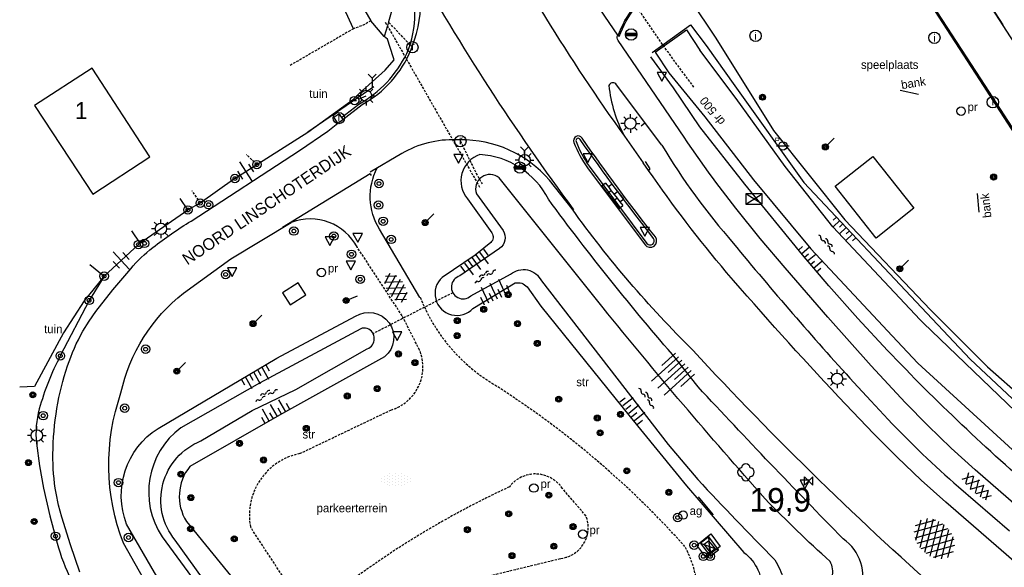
# Model space of a CAD drawing. Header units: metres. Extents: x 121538 to 126242, y 445257 to 454505.
# Tile 36 of 83: x 122129 to 122233, y 452565 to 452623. Entities that reach past the tile are written whole.
import ezdxf
from ezdxf.enums import TextEntityAlignment as Align

# ---------------------------------------------------------------- set-up
doc = ezdxf.new("R2010")
doc.units = ezdxf.units.M
doc.linetypes.add('STIPPELFIJN', pattern=[0.375, 0.25, -0.125])
for name, color, linetype in [('B01_F', 8, 'Continuous'), ('B01_T', 8, 'Continuous'), ('SYMBD01', 8, 'Continuous'), ('SYMBD02', 8, 'Continuous'), ('SYMBD04', 8, 'Continuous'), ('SYMBD05', 8, 'Continuous'), ('TEK-D05', 8, 'Continuous'), ('TEK-D06', 8, 'Continuous'), ('TEK-D19', 8, 'Continuous'), ('TEK-D20', 7, 'Continuous'), ('TER-D03S', 8, 'Continuous'), ('TER-T01', 8, 'Continuous'), ('TER-T02', 8, 'RASTER'), ('TER-T03', 8, 'Continuous'), ('TER-T04', 8, 'HAAG'), ('TER-T09', 8, 'Continuous'), ('TOPOT04', 8, 'Continuous'), ('TOPOT05', 8, 'STIPPELFIJN'), ('TOPOT06', 8, 'WALB'), ('TOPOT13', 8, 'STIPPELFIJN'), ('TOPOT14', 8, 'Continuous'), ('TOPOT18', 8, 'STIPPELFIJN'), ('TOPOT19', 8, 'Continuous'), ('TOPOT20', 8, 'Continuous'), ('TOPOT21', 8, 'Continuous'), ('TOPOT22', 8, 'Continuous'), ('TOPOT23', 8, 'Continuous'), ('TOPOT24', 8, 'Continuous'), ('TOPOT26', 8, 'Continuous'), ('TOPOT28', 8, 'Continuous'), ('TOPOT30', 8, 'Continuous'), ('TOPOT35', 8, 'Continuous'), ('TOPOT50', 8, 'Continuous'), ('TOPOV04', 8, 'Continuous'), ('WAT-T00', 8, 'Continuous'), ('WEG-T01', 8, 'Continuous'), ('WEG-T06', 8, 'STIPPELFIJN'), ('WEG-T21', 8, 'Continuous'), ('Z02', 8, 'Continuous')]:
    doc.layers.add(name, color=color, linetype=linetype)
doc.styles.add('ISO', font='provutr.shx')
doc.styles.add('rtw_iso', font='iso-rtw.shx')
doc.linetypes.add('HAAG', pattern='A,0.25,-0.25,[151,BLOK.SHX,S=0.25,R=0,X=0,Y=0],-0.25,0.25', length=1)
doc.linetypes.add('RASTER', pattern='A,0.25,-0.25,[150,BLOK.SHX,S=0.25,R=0,X=0,Y=0],-0.25,0.25', length=1)
doc.linetypes.add('WALB', pattern='A,0.5,[155,BLOK.SHX,S=0.25,R=0,X=0,Y=0],0.5', length=1)

# ---------------------------------------------------------------- blocks, each defined once
blk = doc.blocks.new('water-m')
at = {"linetype": 'Continuous'}
for centre, start, end in [((-0.32, 1.12), 309.7446, 50.2554), ((-0.01, 0.75), 129.7446, 230.2554), ((-0.32, 0.37), 309.7446, 50.2554), ((0.32, 0.01), 129.7446, 230.2554), ((0, 0.38), 309.7446, 50.2554), ((-0.01, -0.74), 129.7446, 230.2554), ((-0.32, -0.37), 309.7446, 50.2554), ((-0.32, -1.12), 309.7446, 50.2554), ((0, -0.37), 309.7446, 50.2554)]:
    blk.add_arc(centre, 0.244, start, end, dxfattribs=at)
blk = doc.blocks.new('talud')
for p, q in [((0, 0.75), (0.5, 0.75)), ((0, 0.5), (1, 0.5)), ((0, 0.25), (0.5, 0.25)), ((0, 0), (1, 0)), ((0, -0.25), (0.5, -0.25)), ((0, -0.5), (1, -0.5)), ((0, -0.75), (0.5, -0.75))]:
    blk.add_line(p, q)
blk = doc.blocks.new('asfalt-l')
for p, q in [((-0.93, 0.18), (0.7, 1.13)), ((-0.76, 1.01), (0.3, 1.62)), ((-0.7, 1.13), (0.93, 0.18)), ((-0.3, 1.62), (0.76, 1.01)), ((-0.89, -0.52), (0.89, 0.52)), ((-0.89, 0.52), (0.89, -0.52)), ((-0.93, -0.18), (0.7, -1.13)), ((-0.76, -1.01), (0.3, -1.62)), ((-0.7, -1.13), (0.93, -0.18)), ((-0.3, -1.62), (0.76, -1.01))]:
    blk.add_line(p, q)
blk = doc.blocks.new('DRHEK')
at = {"linetype": 'Continuous'}
for p, q in [((1.25, 0), (-1.25, 0)), ((-0.5, 0.7), (0.5, 0.7)), ((-0.5, -0.7), (0.5, -0.7))]:
    blk.add_line(p, q, dxfattribs=at)
blk = doc.blocks.new('halfverhard-m')
for p, q in [((-0.3125, 1.25), (-0.3125, 1.25)), ((-0.15625, 1.5625), (-0.15625, 1.5625)), ((0, 1.25), (0, 1.25)), ((0.15625, 1.5625), (0.15625, 1.5625)), ((0.3125, 1.25), (0.3125, 1.25)), ((-0.625, 0.625), (-0.625, 0.625)), ((-0.625, 0), (-0.625, 0)), ((-0.46875, 0.9375), (-0.46875, 0.9375)), ((-0.46875, 0.3125), (-0.46875, 0.3125)), ((-0.3125, 0.625), (-0.3125, 0.625)), ((-0.3125, 0), (-0.3125, 0)), ((-0.15625, 0.9375), (-0.15625, 0.9375)), ((-0.15625, 0.3125), (-0.15625, 0.3125)), ((0, 0.625), (0, 0.625)), ((0, 0), (0, 0)), ((0.15625, 0.9375), (0.15625, 0.9375)), ((0.15625, 0.3125), (0.15625, 0.3125)), ((0.3125, 0.625), (0.3125, 0.625)), ((0.3125, 0), (0.3125, 0)), ((0.46875, 0.9375), (0.46875, 0.9375)), ((0.46875, 0.3125), (0.46875, 0.3125)), ((0.625, 0.625), (0.625, 0.625)), ((0.625, 0), (0.625, 0)), ((-0.625, -0.625), (-0.625, -0.625)), ((-0.46875, -0.3125), (-0.46875, -0.3125)), ((-0.46875, -0.9375), (-0.46875, -0.9375)), ((-0.3125, -0.625), (-0.3125, -0.625)), ((-0.15625, -0.3125), (-0.15625, -0.3125)), ((-0.15625, -0.9375), (-0.15625, -0.9375)), ((0, -0.625), (0, -0.625)), ((0.15625, -0.3125), (0.15625, -0.3125)), ((0.15625, -0.9375), (0.15625, -0.9375)), ((0.3125, -0.625), (0.3125, -0.625)), ((0.46875, -0.3125), (0.46875, -0.3125)), ((0.46875, -0.9375), (0.46875, -0.9375)), ((0.625, -0.625), (0.625, -0.625)), ((-0.3125, -1.25), (-0.3125, -1.25)), ((-0.15625, -1.5625), (-0.15625, -1.5625)), ((0, -1.25), (0, -1.25)), ((0.15625, -1.5625), (0.15625, -1.5625)), ((0.3125, -1.25), (0.3125, -1.25))]:
    blk.add_line(p, q)
blk = doc.blocks.new('struik')
at = {"linetype": 'Continuous'}
for centre, start, end in [((-0.44, 0), 91.0912, 268.9013), ((0, 0.44), 1.0233, 178.9632), ((0.44, 0), 271.6625, 88.3448), ((0, -0.45), 180.4729, 359.5406)]:
    blk.add_arc(centre, 0.45, start, end, dxfattribs=at)
blk = doc.blocks.new('asfalt-m')
for p, q in [((-0.53, 1.07), (0.74, 0.27)), ((-0.52, 1.14), (0.54, 1.69)), ((-0.43, 1.75), (0.63, 1.08)), ((-0.63, 0.38), (0.64, 1.04)), ((-0.63, 0.4), (0.66, -0.42)), ((-0.57, -0.3), (0.73, 0.38)), ((-0.56, -0.38), (0.58, -1.1)), ((-0.49, -0.96), (0.67, -0.36)), ((-0.46, -1.19), (0.39, -1.73)), ((-0.34, -1.59), (0.57, -1.11))]:
    blk.add_line(p, q)
blk = doc.blocks.new('asfalt-xl')
at = {"linetype": 'Continuous'}
for p, q in [((0.41, 2.41), (-1.51, 1.29)), ((0.41, 2.41), (-1.51, 1.29)), ((1.52, 1.29), (-0.43, 2.4)), ((1.52, 1.29), (-0.43, 2.4)), ((1.4, 1.54), (-1.75, -0.3)), ((1.4, 1.54), (-1.75, -0.3)), ((1.01, 2.03), (-1.74, 0.43)), ((1.01, 2.03), (-1.74, 0.43)), ((1.77, -0.29), (-1.4, 1.52)), ((1.77, -0.29), (-1.4, 1.52)), ((1.75, 0.44), (-1.02, 2.02)), ((1.75, 0.44), (-1.02, 2.02)), ((1.41, -1.53), (-1.75, 0.28)), ((1.41, -1.53), (-1.75, 0.28)), ((1.65, -0.94), (-1.64, 0.94)), ((1.65, -0.94), (-1.64, 0.94)), ((1.64, 0.96), (-1.63, -0.95)), ((1.64, 0.96), (-1.63, -0.95)), ((1.76, 0.3), (-1.39, -1.53)), ((1.76, 0.3), (-1.39, -1.53)), ((1.02, -2.03), (-1.74, -0.45)), ((1.02, -2.03), (-1.74, -0.45)), ((1.75, -0.43), (-1, -2.03)), ((1.75, -0.43), (-1, -2.03)), ((0.41, -2.41), (-1.49, -1.33)), ((0.41, -2.41), (-1.49, -1.33)), ((1.53, -1.28), (-0.41, -2.41)), ((1.53, -1.28), (-0.41, -2.41))]:
    blk.add_line(p, q, dxfattribs=at)
blk = doc.blocks.new('Prov-grensst')
blk.add_line((-0.67, 0), (0.67, 0))
blk.add_circle((0, 0), 0.45)
at = {"style": 'ISO'}
blk.add_text('P', height=0.6, dxfattribs=at).set_placement((-0.61, 0.58), align=Align.MIDDLE)
blk = doc.blocks.new('paal')
for radius in [0.45, 0.2]:
    blk.add_circle((0, 0), radius)
blk = doc.blocks.new('lichtmast')
for p, q in [((-0.6, 0), (-1, 0)), ((-0.71, 0.71), (-0.42, 0.42)), ((0, 0.6), (0, 1)), ((0.42, 0.42), (0.71, 0.71)), ((0.6, 0), (1, 0)), ((-0.42, -0.42), (-0.71, -0.71)), ((0, -0.6), (0, -1)), ((0.42, -0.42), (0.71, -0.71))]:
    blk.add_line(p, q)
blk.add_circle((0, 0), 0.6)
blk = doc.blocks.new('kilometerpaal')
for p, q in [((-0.44, 0.44), (0.44, -0.44)), ((-0.44, -0.44), (-0.44, 0.44)), ((0.44, 0.44), (-0.44, -0.44)), ((0.44, -0.44), (0.44, 0.44))]:
    blk.add_line(p, q)
at = {"style": 'rtw_iso'}
blk.add_attdef('KILOMETERPAAL', (0.59, 0.87), '', height=2.5, dxfattribs=at)
blk = doc.blocks.new('schk')
for p, q in [((-0.86, -0.56), (0.86, 0.56)), ((0.86, 0.56), (-0.86, 0.56)), ((-0.86, 0.56), (-0.86, -0.56)), ((0.86, -0.56), (-0.86, 0.56)), ((0.86, -0.56), (0.86, 0.56)), ((-0.86, -0.56), (0.86, -0.56))]:
    blk.add_line(p, q)
blk = doc.blocks.new('BOOM')
for radius in [0.315, 0.225, 0.135]:
    blk.add_circle((0, 0), radius)
blk = doc.blocks.new('vruchtboom')
blk.add_line((0, 0), (0.919239, 0.919239))
for radius in [0.315, 0.225, 0.135]:
    blk.add_circle((0, 0), radius)
blk = doc.blocks.new('afsl-gas')
blk.add_circle((0, 0), 0.45)
at = {"style": 'ISO'}
blk.add_attdef('AFSL-GAS', (0.7, 0), '', height=0.9, dxfattribs=at)
blk = doc.blocks.new('verkeersbord')
for p, q in [((0.5, 0.32), (-0.5, 0.32)), ((-0.5, 0.32), (0, -0.6)), ((0, -0.6), (0.5, 0.32))]:
    blk.add_line(p, q)
blk = doc.blocks.new('wegwijzer')
for q in [(-0.42, 1.42), (0.42, 1.42), (0, 0)]:
    blk.add_line((0, 1), q)
blk = doc.blocks.new('kolk')
blk.add_circle((0, 0), 0.6)
at = {"style": 'ISO'}
blk.add_text('r', height=0.933, dxfattribs=at).set_placement((0.06, -0.33), align=Align.CENTER)
blk = doc.blocks.new('aanduidingsbord')
for p, q in [((-0.81, -0.33), (0, 0)), ((-1.45, -0.5), (-1.01, -0.5))]:
    blk.add_line(p, q)
blk.add_circle((-1.23, -0.5), 0.45)
blk = doc.blocks.new('balise')
blk.add_hatch(color=256).paths.add_polyline_path([(0.6, 0, 0.086579), (0.56, 0.2), (-0.56, 0.2, 0.086579), (-0.6, 0, 0.085386), (-0.57, -0.2), (0.57, -0.2, 0.085386)])
blk.add_circle((0, 0), 0.6)
blk = doc.blocks.new('afvalbak')
blk.add_circle((0, 0), 0.45)
at = {"style": 'ISO'}
blk.add_attdef('AFVALBAK', (0.7, 0), '', height=0.9, dxfattribs=at)
blk = doc.blocks.new('klinkers-m')
for p, q in [((0, 1.5), (-0.5, 1.5)), ((-0.5, 1.5), (-0.5, 0.5)), ((0, 1.5), (0, 1)), ((-0.5, 0.5), (-0.5, -0.5)), ((0, 0.5), (-0.5, 0.5)), ((0.5, 1), (0, 1)), ((0, 1), (0, 0.5)), ((0, 0.5), (0, 0)), ((0.5, 0), (0, 0)), ((0, 0), (0, -0.5)), ((0.5, 0), (0.5, 1)), ((0.5, -1), (0.5, 0)), ((-0.5, -0.5), (-0.5, -1.5)), ((0, -0.5), (-0.5, -0.5)), ((0, -0.5), (0, -1)), ((0, -1), (0.5, -1)), ((0, -1), (0, -1.5)), ((-0.5, -1.5), (0, -1.5))]:
    blk.add_line(p, q)
blk = doc.blocks.new('inspectieput')
blk.add_circle((0, 0), 0.6)
at = {"style": 'ISO'}
blk.add_text('i', height=0.8, dxfattribs=at).set_placement((0, 0), align=Align.MIDDLE)

msp = doc.modelspace()

# ---------------------------------------------------------------- linework, layer by layer
at = {"layer": 'B01_F'}
msp.add_lwpolyline([(122134.06, 452608.3), (122136.49, 452604.59), (122142.54, 452608.54), (122136.4, 452617.95), (122130.3, 452613.97)], dxfattribs=at)
at = {"layer": 'B01_T'}
msp.add_lwpolyline([(122130.3, 452613.97), (122134.06, 452608.3)], dxfattribs=at)
at = {"layer": 'TER-T01'}
for points in [[(122146.57, 452602.91), (122145.75, 452604.12)], [(122141.48, 452599.4), (122146.57, 452602.91)], [(122140.58, 452600.69), (122141.48, 452599.4)]]:
    msp.add_lwpolyline(points, dxfattribs=at)
at = {"layer": 'TER-T02', "flags": 128}
for points in [[(122199.82, 452625.23), (122202.54, 452621.11), (122208.65, 452611.35), (122216.21, 452601.88), (122225.29, 452592.33), (122231.32, 452586.27), (122239.03, 452579.51), (122246.36, 452585.31)], [(122159.29, 452611.14), (122164.12, 452614.67), (122164.72, 452615.25), (122167.48, 452617.74), (122168.44, 452618.84), (122168.33, 452619.15), (122167.71, 452621.03), (122167.38, 452621.31)], [(122153.88, 452607.72), (122159.29, 452611.14)], [(122151.55, 452606.24), (122147.88, 452603.63)], [(122141.48, 452599.4), (122141.32, 452599.24)]]:
    msp.add_lwpolyline(points, dxfattribs=at)
at = {"layer": 'TER-T03'}
for points in [[(122151.55, 452606.24), (122153.88, 452607.72)], [(122147.88, 452603.63), (122146.57, 452602.91)], [(122141.32, 452599.24), (122137.68, 452595.89)]]:
    msp.add_lwpolyline(points, dxfattribs=at)
at = {"layer": 'TER-T04', "flags": 128}
for points in [[(122136.15, 452597.12), (122137.68, 452595.89)], [(122137.68, 452595.89), (122135.58, 452593.29), (122133.36, 452589.89), (122130.3, 452584.21), (122128.73, 452584.12)]]:
    msp.add_lwpolyline(points, dxfattribs=at)
at = {"layer": 'TER-T09'}
for points in [[(122164.11, 452622.12), (122159.37, 452632.44), (122159.49, 452634.11)], [(122199.85, 452622.54), (122201.51, 452620.34)], [(122201.51, 452620.34), (122204.53, 452616.08), (122211.87, 452605.84), (122224.9, 452591.96), (122229.48, 452587.09), (122238.41, 452578.73), (122246.07, 452584.2), (122248.58, 452583.37), (122249.36, 452582.59), (122249.48, 452581.39), (122249.44, 452580.17), (122248.73, 452579.17), (122247.41, 452578.3), (122238.94, 452573.78)], [(122198.05, 452615.86), (122195.63, 452619.15)]]:
    msp.add_lwpolyline(points, dxfattribs=at)
for points in [[(122238.94, 452573.78), (122236.89, 452572.69, -0.025874), (122220.73, 452588.03), (122217.57, 452591.42), (122214.49, 452594.88), (122211.7, 452598.15), (122205.59, 452605.63), (122200.82, 452611.72), (122198.05, 452615.86)], [(122216.03, 452568.05, -0.006711), (122200.65, 452584.15), (122198.36, 452587.08, -0.02038), (122184.79, 452604.04, 0.266549), (122177.51, 452608.78, 0.527173), (122176.19, 452604.08), (122178.77, 452600.48, -0.385031), (122178.66, 452599.45), (122177.03, 452598.13), (122173.51, 452595.76, 1.040107), (122176.78, 452592.47), (122181.26, 452595.18, -0.272045), (122182.52, 452594.75), (122183.97, 452592.71), (122193.45, 452580.97), (122199.4, 452573.67), (122205.51, 452566.61, -0.249915), (122207.42, 452562.43, 0.709396), (122212.02, 452558.6), (122215.63, 452560.18), (122217.83, 452562.38, 0.338176), (122216.02, 452568.06, 7.154356)], [(122137.68, 452595.89), (122136.09, 452593.33), (122133.04, 452587.45, 0.054925), (122130.81, 452581.82, 0.092388), (122130.51, 452578.21), (122130.82, 452575.81), (122131.25, 452573.43), (122131.91, 452570.5), (122132.69, 452567.6, 0.04165), (122134.2, 452563.65, 0.029778), (122137.07, 452558.49), (122144.83, 452546.65), (122146.73, 452543.47, -0.122057), (122147.62, 452541.51, -0.150211), (122147.43, 452539.75), (122147.05, 452539.03), (122146.56, 452538.37), (122145.96, 452537.78), (122145.29, 452537.28, -0.092903), (122143.87, 452536.72, -0.021593), (122143.42, 452536.66)], [(122170.56, 452543.85), (122162.91, 452542.17), (122160.02, 452541.48, -0.238732), (122155.19, 452543.78), (122151.32, 452550.26), (122148.03, 452555.84), (122140.07, 452569.6, -0.358578), (122143.4, 452579.76), (122155.98, 452587.19), (122164.32, 452591.65, -0.938275), (122167.42, 452587.36), (122156.29, 452581.15), (122146.78, 452575.73, 0.322224), (122146.41, 452569.9), (122159.13, 452554.26), (122162.32, 452550.46, 0.314514), (122166.8, 452550.35), (122181.46, 452553.11), (122191.75, 452555.16), (122198.43, 452557.77, -0.41195), (122202.72, 452555.96, -0.297355), (122200.59, 452552.42), (122198.11, 452551.31), (122188.47, 452548.04)]]:
    msp.add_lwpolyline(points, format="xyb", dxfattribs=at)
at = {"layer": 'TER-T09', "flags": 128}
msp.add_lwpolyline([(122194.62, 452611.84), (122195.01, 452612.14)], dxfattribs=at)
at = {"layer": 'TOPOT04'}
msp.add_lwpolyline([(122165.88, 452606.75), (122156.6, 452601.04)], dxfattribs=at)
at = {"layer": 'TOPOT05', "flags": 128}
for points in [[(122165.95, 452622.97), (122165.22, 452622.52), (122164.11, 452622.12)], [(122164.11, 452622.12), (122157.4, 452618.23)], [(122153.88, 452607.72), (122152.78, 452608.77)]]:
    msp.add_lwpolyline(points, dxfattribs=at)
at = {"layer": 'TOPOT06', "flags": 128}
for points in [[(122160.32, 452642.33), (122168.47, 452625.08), (122167.82, 452622.84), (122167.71, 452622.43), (122167.38, 452621.31)], [(122167.38, 452621.31), (122165.95, 452622.97)], [(122195.77, 452619.6), (122199.85, 452622.54)]]:
    msp.add_lwpolyline(points, dxfattribs=at)
at = {"layer": 'TOPOT13', "flags": 128}
for points in [[(122167.49, 452622.8), (122167.71, 452622.43), (122177.49, 452605.34)], [(122174.64, 452594.14), (122166.2, 452589.8)]]:
    msp.add_lwpolyline(points, dxfattribs=at)
at = {"layer": 'TOPOT18'}
msp.add_lwpolyline([(122186.54, 452637.3, 0.042793), (122200.23, 452615.86)], format="xyb", dxfattribs=at)
at = {"layer": 'TOPOT18', "flags": 128}
for points in [[(122170.36, 452620.15), (122167.82, 452622.84), (122167.78, 452622.89)], [(122175.45, 452610.2), (122177.13, 452606.77), (122177.68, 452605.8), (122177.75, 452605.69)]]:
    msp.add_lwpolyline(points, dxfattribs=at)
at = {"layer": 'TOPOT19'}
for points in [[(122222.06, 452615.6), (122224, 452615.19)], [(122230.23, 452604.65), (122230.4, 452602.67)]]:
    msp.add_lwpolyline(points, dxfattribs=at)
at = {"layer": 'TOPOT50'}
for points in [[(122166.29, 452615.95), (122159.29, 452611.14)], [(122202.28, 452570.6), (122200.68, 452572.52)]]:
    msp.add_lwpolyline(points, dxfattribs=at)
at = {"layer": 'TOPOV04'}
msp.add_lwpolyline([(122170.31, 452629.39, 0.031579), (122187.45, 452602.93)], format="xyb", dxfattribs=at)
msp.add_arc((122375.1, 452741.11), 224.1, 207.8452, 215.5771, dxfattribs=at)
at = {"layer": 'WAT-T00'}
for points in [[(122159.49, 452634.11), (122165.95, 452622.97)], [(122196.11, 452619.62), (122199.4, 452622), (122200.83, 452619.84)], [(122197.54, 452617.45), (122201.36, 452612.77), (122206.52, 452606.09), (122212.61, 452598.78), (122221.76, 452589), (122223.93, 452586.67), (122236.49, 452575.2), (122238.52, 452575.39), (122247.16, 452581.31), (122246.2, 452582.56), (122238.74, 452577.26), (122224.49, 452590.95), (122224.17, 452591.28), (122214.94, 452601.14), (122209.86, 452607.51), (122204.69, 452614.71), (122200.83, 452619.84)], [(122196.11, 452619.62), (122197.54, 452617.45)]]:
    msp.add_lwpolyline(points, dxfattribs=at)
for points in [[(122214.63, 452565.67, -0.018574), (122207.77, 452572.28, -0.012088), (122190.57, 452592.55), (122179.55, 452606.31, 0.768777), (122177.15, 452604.63), (122179.97, 452600.74, -0.404029), (122179.6, 452598.84), (122175.4, 452595.92, 1.266321), (122176.55, 452593.81), (122180.77, 452596.09, -0.501235), (122184.03, 452595.39), (122197.49, 452578.05), (122200.62, 452574.34, 0.008609), (122208.78, 452565.84, -0.069871), (122209.68, 452563.77, 0.7724), (122213.17, 452562.36), (122214.85, 452564.01, 0.204498), (122214.63, 452565.67, 5.444865)], [(122159.07, 452548.67), (122145.21, 452567.93, -0.50621), (122147.93, 452578.43), (122153.36, 452581.65), (122158.01, 452583.88), (122165.57, 452588.18, 0.691338), (122165.57, 452590.36, 0.155862), (122164.88, 452590.33), (122154.14, 452584.56), (122145.82, 452579.83, 0.398098), (122143.84, 452568.27), (122155.27, 452552.64)]]:
    msp.add_lwpolyline(points, format="xyb", dxfattribs=at)
at = {"layer": 'WEG-T01'}
for points in [[(122199.17, 452610.63), (122192.16, 452620.87, -0.280159), (122192.13, 452621.43), (122189.32, 452625.59), (122186.79, 452629.84), (122185.73, 452631.21, -0.024942), (122178.97, 452643.35, -13.82474)], [(122170.35, 452620.3, 0.233922), (122169.52, 452630.98, -0.047524), (122165.52, 452639.27, -5.090289)], [(122164.7, 452614.14, 0.153615), (122169.76, 452619.5, 0.220002), (122169.6, 452627.98), (122164.62, 452637.93)], [(122207.5, 452634.09), (122212.56, 452637.39, -0.416714), (122218.11, 452636.19), (122224.97, 452625.48), (122230.59, 452616.8), (122240.92, 452600.83), (122248.31, 452589.39), (122251.47, 452584.44, 0.136167), (122254.26, 452581.94), (122254.51, 452581.81)], [(122207.58, 452633.96), (122212.64, 452637.26, -0.416714), (122217.99, 452636.11), (122224.84, 452625.4), (122230.46, 452616.72), (122240.79, 452600.75), (122248.18, 452589.31), (122251.35, 452584.36, 0.136167), (122254.19, 452581.8), (122254.45, 452581.67)], [(122192.15, 452621.34, -0.162491), (122196.53, 452626.87), (122199.1, 452628.61), (122203.41, 452631.42), (122207.5, 452634.09)], [(122192.29, 452621.29, -0.16252), (122196.61, 452626.75), (122199.18, 452628.49), (122203.49, 452631.29), (122207.58, 452633.96)], [(122165.03, 452614.09, 0.172577), (122170.23, 452619.93, 0.003546), (122170.35, 452620.3, -1.896703)], [(122196.8, 452609.79), (122194.1, 452613.34), (122191.92, 452616.28, 0.519651), (122191.19, 452616.11, 0.096659), (122192.83, 452610.73), (122194.82, 452607.89)], [(122135.12, 452564.51), (122134.12, 452567.42), (122133.19, 452570.36), (122132.85, 452571.62), (122132.59, 452572.9, -0.045375), (122132.26, 452577.03, -0.038574), (122132.68, 452581.88, -0.040082), (122133.8, 452586.38, -0.046248), (122135.42, 452590.05), (122136.08, 452591.13), (122136.81, 452592.16), (122138.62, 452594.46), (122140.5, 452596.69, -0.04723), (122142.85, 452598.93, -0.030977), (122146.9, 452601.74), (122158.39, 452609.22), (122161.4, 452611.27), (122162.47, 452612.12)], [(122195.02, 452599.22, 1), (122196.12, 452600.05, -0.014152), (122188.35, 452610.53, 0.922788), (122187.49, 452610.07, 0.066078), (122188.91, 452607.39), (122195.02, 452599.22)], [(122239.81, 452566.85), (122230.01, 452575.38), (122227.47, 452577.67), (122224.99, 452580.06), (122222.6, 452582.52), (122219, 452586.39), (122214.39, 452591.54), (122209.87, 452596.77), (122207.21, 452599.89), (122204.64, 452603.1, -0.019353), (122199.17, 452610.63)], [(122227.54, 452561.31, -0.026921), (122200.09, 452588.05, -0.04287), (122187.29, 452603.02), (122184.89, 452606.08, 0.221706), (122175.41, 452610.34), (122175.01, 452610.35, 0.140604), (122169.23, 452608.89), (122165.89, 452606.92)], [(122196.8, 452609.79, 0.044897), (122204.38, 452599.39, 0.013639), (122217.15, 452584.64), (122218.96, 452582.68), (122220.79, 452580.72, 0.02536), (122228.26, 452573.56), (122233.65, 452568.9)], [(122171.16, 452593.62), (122166.87, 452600.89, -0.264912), (122166.63, 452607.36, -5.97325)], [(122420.53, 452442.33), (122397.81, 452455.12), (122393.59, 452457.53), (122389.4, 452459.97, -0.005502), (122352.57, 452482.14), (122348.42, 452484.77), (122324.28, 452500.28), (122312.48, 452508.05), (122297.71, 452517.9), (122288.28, 452524.3), (122272.99, 452534.9), (122268.09, 452538.38), (122263.25, 452541.94), (122256.26, 452547.21), (122249.33, 452552.56), (122246.9, 452554.55), (122237.04, 452563.13), (122226.89, 452571.95), (122224.29, 452574.29), (122221.75, 452576.71), (122219.29, 452579.19), (122215.54, 452583.12, -0.011059), (122203.67, 452596.29, -0.023576), (122195.38, 452607.11)], [(122160.07, 452534.48), (122158.13, 452537.81), (122159.31, 452538.55), (122160.12, 452539.12), (122161.44, 452540.03), (122161.06, 452540.65), (122159.68, 452539.86), (122158.75, 452539.3), (122157.59, 452538.81), (122156.69, 452540.04), (122155.97, 452540.52), (122151.78, 452547.43), (122148.78, 452552.25), (122146.39, 452555.83), (122139.72, 452567.58, -0.176858), (122139.47, 452583.53, -0.175495), (122146.11, 452594.1), (122151.13, 452597.74), (122157.52, 452601.59)], [(122164.53, 452598.95, 0.378623), (122157.52, 452601.59, 1.642716)]]:
    msp.add_lwpolyline(points, format="xyb", dxfattribs=at)
for points in [[(122228.56, 452629.3), (122232.94, 452622.53)], [(122271.51, 452589.98), (122267.64, 452587.94), (122265.18, 452586.85), (122264.43, 452586.62), (122263.07, 452586.32), (122260.89, 452586.36), (122258.91, 452586.61), (122257.28, 452586.98), (122256.7, 452587.23), (122255.79, 452587.78), (122255.34, 452588.14), (122254.6, 452588.97), (122254.02, 452589.81), (122248.98, 452597.6), (122241.43, 452609.43), (122228.56, 452629.3)], [(122162.99, 452612.49), (122165.03, 452614.09)], [(122162.47, 452612.12), (122162.03, 452612.74), (122162.55, 452613.1), (122162.84, 452612.7)], [(122162.47, 452612.12), (122162.99, 452612.49)], [(122162.84, 452612.7), (122162.99, 452612.49)], [(122219.18, 452608.58), (122223.52, 452603.09), (122219.51, 452599.93), (122215.17, 452605.42), (122219.18, 452608.58)], [(122195.38, 452607.11), (122194.82, 452607.89)], [(122165.88, 452606.75), (122165.98, 452606.55)]]:
    msp.add_lwpolyline(points, dxfattribs=at)
msp.add_lwpolyline([(122195.22, 452599.37, 0.99697), (122195.92, 452599.9, -0.014156), (122188.15, 452610.39, 0.94176), (122187.72, 452610.17, 0.066178), (122189.11, 452607.54)], format="xyb", close=True, dxfattribs=at)
at = {"layer": 'WEG-T01', "flags": 128}
for points in [[(122157.39, 452592.87), (122159.05, 452593.91), (122158.25, 452595.18), (122156.6, 452594.14), (122157.39, 452592.87)], [(122201.96, 452566.61), (122201.29, 452567.49), (122201.76, 452567.86), (122202.44, 452566.98), (122201.96, 452566.61)], [(122201.76, 452567.86), (122201.96, 452566.61)]]:
    msp.add_lwpolyline(points, dxfattribs=at)
at = {"layer": 'WEG-T01'}
msp.add_lwpolyline([(122201.99, 452568.57), (122202.98, 452567.23), (122201.48, 452566.11), (122200.5, 452567.4)], close=True, dxfattribs=at)
at = {"layer": 'WEG-T06', "flags": 128}
msp.add_lwpolyline([(122147.88, 452603.63), (122147.01, 452604.95)], dxfattribs=at)
at = {"layer": 'WEG-T06'}
for points in [[(122202.87, 452553.07, 0.307295), (122202.77, 452558.36, 0.395401), (122198.32, 452560.32, -0.062577), (122178.42, 452554.63, -0.419566), (122173.88, 452558.55, -0.364593), (122177.79, 452563.96), (122186.11, 452565.98, 0.49233), (122188.76, 452570.49), (122186.26, 452573.4, 0.515774), (122180.64, 452573.56, 0.057352), (122161.73, 452562.01, -0.516104), (122157.17, 452563.25), (122153.2, 452569.29, -0.412297), (122158.42, 452577.09), (122168.09, 452581.71, 0.44351), (122171.12, 452588.06), (122169.28, 452591.69), (122164.53, 452598.95)], [(122204.35, 452553.9, 0.347161), (122200.65, 452561.86, 0.119256), (122199.25, 452567.25, 0.068443), (122178.98, 452584.44, -0.165067), (122171.18, 452593.66, 9.878364)]]:
    msp.add_lwpolyline(points, format="xyb", dxfattribs=at)
at = {"layer": 'WEG-T21'}
for points in [[(122162.84, 452612.7), (122164.7, 452614.14)], [(122195.05, 452608.05), (122195.52, 452607.28), (122195.38, 452607.11)]]:
    msp.add_lwpolyline(points, dxfattribs=at)

# ---------------------------------------------------------------- block references
at = {"layer": 'SYMBD01'}
for name, p, rotation in [('asfalt-l', (122168.61, 452594.67), 32.00931318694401), ('asfalt-m', (122230.21, 452573.53), 47.53420976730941), ('asfalt-xl', (122225.67, 452568.06), 45.47119051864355)]:
    msp.add_blockref(name, p, dxfattribs=dict(at, rotation=rotation))
at = {"layer": 'SYMBD02'}
for name, p, rotation in [('klinkers-m', (122191.75, 452604.56), 37.75173590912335), ('halfverhard-m', (122168.61, 452574.31), 270)]:
    msp.add_blockref(name, p, dxfattribs=dict(at, rotation=rotation))
at = {"layer": 'SYMBD04', "yscale": 2}
for p, xscale, zscale, rotation in [((122216.34, 452601.06), 0.9663149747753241, 0.9663149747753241, 223.2037114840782), ((122212.24, 452597.51), 1.140514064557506, 1.140514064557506, 40.04951585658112), ((122176.68, 452597.85), 1.536634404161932, 1.536634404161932, 306.4060295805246), ((122179.38, 452593.44), 1.843950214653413, 1.843950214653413, 114.858838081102), ((122199.25, 452586.62), 3.873535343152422, 3.873535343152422, 222.2678168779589), ((122153.52, 452585.74), 1.427318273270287, 1.427318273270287, 299.5692282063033), ((122193.29, 452581.39), 1.393506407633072, 1.393506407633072, 38.49130612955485), ((122156.06, 452581.02), 1.465623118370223, 1.465623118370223, 119.7265443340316)]:
    msp.add_blockref('talud', p, dxfattribs=dict(at, xscale=xscale, zscale=zscale, rotation=rotation))
at = {"layer": 'SYMBD05'}
for p, rotation in [((122214.39, 452599.33), 39.72174720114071), ((122178.02, 452595.97), 121.7791175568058), ((122154.83, 452583.36), 118.6738782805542), ((122195.29, 452583.03), 36.47553564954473)]:
    msp.add_blockref('water-m', p, dxfattribs=dict(at, rotation=rotation))
at = {"layer": 'TER-D03S'}
for p, rotation in [((122152.71, 452606.98), 123.0038512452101), ((122139.5, 452597.57), 132.6976038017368)]:
    msp.add_blockref('DRHEK', p, dxfattribs=dict(at, rotation=rotation))
at = {"layer": 'TOPOT14'}
msp.add_blockref('schk', (122206.57, 452604.07), dxfattribs=at)
at = {"layer": 'TOPOT14', "rotation": 306.4716352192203}
msp.add_blockref('schk', (122201.86, 452567.24), dxfattribs=at)
at = {"layer": 'TOPOT20'}
msp.add_blockref('aanduidingsbord', (122165.45, 452615), dxfattribs=at)
at = {"layer": 'TOPOT21'}
for p in [(122165.45, 452615), (122193.47, 452612.08), (122182.25, 452608.19), (122143.71, 452600.91), (122215.38, 452585.02), (122130.55, 452579.01)]:
    msp.add_blockref('lichtmast', p, dxfattribs=at)
at = {"layer": 'TOPOT22'}
for name, p in [('Prov-grensst', (122209.64, 452609.7)), ('paal', (122153.88, 452607.72)), ('paal', (122151.55, 452606.24)), ('paal', (122166.82, 452605.71)), ('paal', (122146.57, 452602.91)), ('paal', (122147.88, 452603.63)), ('paal', (122148.76, 452603.47)), ('paal', (122166.77, 452603.43)), ('paal', (122167.26, 452601.71)), ('paal', (122157.8, 452600.68)), ('paal', (122162.03, 452600.15)), ('paal', (122168.11, 452599.79)), ('paal', (122141.32, 452599.24)), ('paal', (122141.96, 452599.37)), ('paal', (122163.91, 452598.21)), ('paal', (122137.68, 452595.89)), ('paal', (122150.56, 452596.08)), ('paal', (122164.83, 452595.56)), ('paal', (122136.09, 452593.33)), ('paal', (122142.08, 452588.15)), ('paal', (122133.04, 452587.45)), ('paal', (122139.86, 452581.9)), ('paal', (122131.22, 452581.11)), ('paal', (122139.21, 452574.01)), ('paal', (122198.48, 452570.31)), ('paal', (122132.53, 452568.33)), ('paal', (122140.26, 452568.2)), ('paal', (122200.22, 452567.39)), ('paal', (122201.2, 452566.2)), ('paal', (122201.94, 452566.2))]:
    msp.add_blockref(name, p, dxfattribs=at)
at = {"layer": 'TOPOT23'}
for p in [(122170.36, 452620.15), (122231.89, 452614.34, -0.67), (122162.56, 452612.65), (122175.45, 452610.2)]:
    msp.add_blockref('kolk', p, dxfattribs=at)
at = {"layer": 'TOPOT24'}
ref = msp.add_blockref('afsl-gas', (122199.05, 452570.58), dxfattribs=at)
ref.add_attrib('AFSL-GAS', 'ag', (122199.75, 452570.58), dxfattribs={"height": 0.9, "style": 'ISO'})
at = {"layer": 'TOPOT26'}
for name, p in [('BOOM', (122207.48, 452614.86)), ('vruchtboom', (122214.14, 452609.59)), ('BOOM', (122231.97, 452606.4)), ('vruchtboom', (122171.71, 452601.57)), ('vruchtboom', (122222.04, 452596.68)), ('BOOM', (122180.52, 452593.94)), ('BOOM', (122177.92, 452592.38)), ('vruchtboom', (122153.47, 452590.86)), ('BOOM', (122175.12, 452591.18)), ('BOOM', (122181.51, 452590.86)), ('BOOM', (122175.1, 452589.59)), ('BOOM', (122183.6, 452588.77)), ('BOOM', (122168.88, 452587.65)), ('vruchtboom', (122145.38, 452585.83)), ('BOOM', (122170.63, 452586.73)), ('BOOM', (122130.12, 452583.32)), ('BOOM', (122163.46, 452583.2)), ('BOOM', (122166.63, 452583.97)), ('BOOM', (122185.87, 452582.86)), ('BOOM', (122189.96, 452580.86)), ('BOOM', (122192.42, 452581.25)), ('BOOM', (122159.11, 452579.77)), ('BOOM', (122190.26, 452579.29)), ('BOOM', (122152.04, 452578.17)), ('BOOM', (122129.66, 452576.13)), ('BOOM', (122154.58, 452576.41)), ('struik', (122205.71, 452575.12)), ('BOOM', (122145.82, 452574.91)), ('BOOM', (122193.09, 452575.26)), ('BOOM', (122184.82, 452572.68)), ('BOOM', (122197.55, 452572.99)), ('BOOM', (122146.88, 452572.42)), ('BOOM', (122180.57, 452570.7)), ('BOOM', (122130.27, 452569.89)), ('BOOM', (122146.85, 452569.12)), ('BOOM', (122176.19, 452569.02)), ('BOOM', (122187.39, 452569.35)), ('BOOM', (122151.48, 452568.06)), ('BOOM', (122180.92, 452566.27)), ('BOOM', (122185.36, 452567.27))]:
    msp.add_blockref(name, p, dxfattribs=at)
at = {"layer": 'TOPOT26', "rotation": 337.3392269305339}
msp.add_blockref('vruchtboom', (122163.34, 452593.32), dxfattribs=at)
at = {"layer": 'TOPOT28'}
for p in [(122206.74, 452621.37, -0.56), (122225.7, 452621.16)]:
    msp.add_blockref('inspectieput', p, dxfattribs=at)
at = {"layer": 'TOPOT30'}
for name, p in [('balise', (122193.55, 452621.51)), ('wegwijzer', (122166.1, 452615.87)), ('verkeersbord', (122196.79, 452617.16)), ('wegwijzer', (122182.25, 452608.19)), ('verkeersbord', (122175.24, 452608.47)), ('verkeersbord', (122188.95, 452608.55)), ('balise', (122181.76, 452607.4)), ('verkeersbord', (122194.99, 452600.72)), ('verkeersbord', (122161.6, 452599.74)), ('verkeersbord', (122164.56, 452600.1)), ('verkeersbord', (122163.84, 452597.17)), ('verkeersbord', (122151.26, 452596.46)), ('verkeersbord', (122168.74, 452589.69)), ('verkeersbord', (122211.97, 452573.96))]:
    msp.add_blockref(name, p, dxfattribs=at)
ref = msp.add_blockref('kilometerpaal', (122212.37, 452574.2), dxfattribs=at)
ref.add_attrib('KILOMETERPAAL', '19,9', (122206.11, 452570.94), dxfattribs={"height": 2.5, "style": 'rtw_iso'})
at = {"layer": 'TOPOT35'}
ref = msp.add_blockref('afvalbak', (122228.52, 452613.39), dxfattribs=at)
ref.add_attrib('AFVALBAK', 'pr', (122229.22, 452613.39), dxfattribs={"height": 0.9, "style": 'ISO'})
ref = msp.add_blockref('afvalbak', (122160.71, 452596.29), dxfattribs=at)
ref.add_attrib('AFVALBAK', 'pr', (122161.41, 452596.29), dxfattribs={"height": 0.9, "style": 'ISO'})
ref = msp.add_blockref('afvalbak', (122183.24, 452573.44), dxfattribs=at)
ref.add_attrib('AFVALBAK', 'pr', (122183.94, 452573.44), dxfattribs={"height": 0.9, "style": 'ISO'})
ref = msp.add_blockref('afvalbak', (122188.43, 452568.55), dxfattribs=at)
ref.add_attrib('AFVALBAK', 'pr', (122189.13, 452568.55), dxfattribs={"height": 0.9, "style": 'ISO'})

# ---------------------------------------------------------------- texts
at = {"layer": 'TEK-D05', "style": 'ISO'}
for s, p in [('tuin', (122159.43, 452614.79)), ('tuin', (122131.32, 452589.85)), ('str', (122187.73, 452584.23)), ('str', (122158.71, 452578.69))]:
    msp.add_text(s, height=0.9, dxfattribs=at).set_placement(p)
at = {"layer": 'TEK-D06', "style": 'ISO'}
msp.add_text('NOORD LINSCHOTERDIJK', height=1.25, rotation=34.0228, dxfattribs=at).set_placement((122146.51, 452597.02))
at = {"layer": 'TEK-D19', "style": 'ISO'}
for s, p in [('speelplaats', (122217.91, 452617.86)), ('parkeerterrein', (122160.21, 452570.87))]:
    msp.add_text(s, height=0.9, dxfattribs=at).set_placement(p)
for rotation, p in [(9.317, (122222.25, 452615.71)), (96.4984, (122231.75, 452602.13))]:
    msp.add_text('bank', height=0.9, rotation=rotation, dxfattribs=at).set_placement(p)
at = {"layer": 'TEK-D20', "style": 'ISO'}
msp.add_text('dr 500', height=0.9, rotation=128.3264, dxfattribs=at).set_placement((122203.57, 452612.33))
at = {"layer": 'Z02', "style": 'ISO'}
msp.add_text('1', height=1.8, dxfattribs=at).set_placement((122134.58, 452612.54))

doc.saveas('drawing.dxf')
